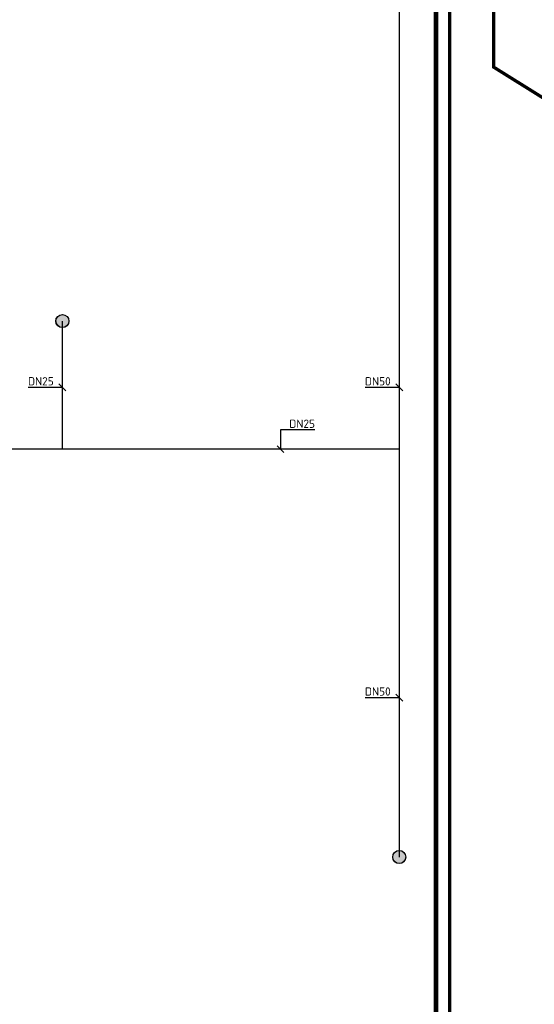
# Model space of a CAD drawing. Header units: millimetres. Extents: x 78245 to 370331, y -43659 to 214111.
# Tile 27 of 64: x 149970 to 165628, y 49017 to 78954. Entities that reach past the tile are written whole.
import ezdxf
from ezdxf.lldxf.tags import DXFTag

# ---------------------------------------------------------------- set-up
doc = ezdxf.new("R2010")
doc.units = ezdxf.units.MM
doc.header["$LTSCALE"] = 100
for name, color, linetype in [('T--L9052_1988_HWA_VERVALLEN', 9, 'HEMELWATER_AFVOER'), ('T--L9054--_GASLEIDING', 82, 'GAS_LINE'), ('T--WL9052--_Riolering', 200, 'VUIL_WATER_AFVOER')]:
    doc.layers.add(name, color=color, linetype=linetype)
doc.styles.add('Raymond nov 2012', font='isocpeur.ttf', dxfattribs={"height": 500})
doc.styles.get("Standard").update_dxf_attribs({"font": 'arial.ttf'})
tags = doc.linetypes.add('GAS_LINE', pattern='A,12.7,-5.08,["GAS",Standard,S=2.54,R=0,X=-2.54,Y=-1.27],-6.35', length=24.13).pattern_tags.tags
tags[6] = DXFTag(74, 10)
tags = doc.linetypes.add('HEMELWATER_AFVOER', pattern='A,12.7,-5.08,["HWA",Standard,S=2.54,R=0,X=-2.54,Y=-1.27],-7.62', length=25.4).pattern_tags.tags
tags[6] = DXFTag(74, 10)
tags = doc.linetypes.add('VUIL_WATER_AFVOER', pattern='A,12.7,-5.08,["VWA",Standard,S=2.54,R=0,X=-2.54,Y=-1.27],-7.62', length=25.4).pattern_tags.tags
tags[6] = DXFTag(74, 10)

# ---------------------------------------------------------------- blocks, each defined once
blk = doc.blocks.new('Gasleiding Strukton 22-01-2021')
at = {"layer": 'T--L9054--_GASLEIDING'}
h = blk.add_hatch(color=256, dxfattribs=at)
edge = h.paths.add_edge_path()
edge.add_arc((30383, 4444), 199, 0, 360)
h = blk.add_hatch(color=256, dxfattribs=at)
edge = h.paths.add_edge_path()
edge.add_arc((40633, -11853), 199, 0, 360)
for p, q in [((40633, 25218), (40633, -11853)), ((30383, 549), (30383, 4444)), ((40633, 549), (20132, 549))]:
    blk.add_line(p, q, dxfattribs=at)
at = {"layer": 'T--L9054--_GASLEIDING', "color": 1}
for p, q in [((30383, 2425), (29344, 2425)), ((30487, 2321), (30278, 2530)), ((40633, 2425), (39595, 2425)), ((40738, 2321), (40529, 2530)), ((38059, 1133), (37020, 1133)), ((37020, 1133), (37020, 549)), ((37124, 444), (36915, 653)), ((40633, -7008), (39595, -7008)), ((40738, -7112), (40529, -6903))]:
    blk.add_line(p, q, dxfattribs=at)
at = {"layer": 'T--L9054--_GASLEIDING'}
for centre in [(30383, 4444), (40633, -11853)]:
    blk.add_circle(centre, 199, dxfattribs=at)
at = {"layer": 'T--L9054--_GASLEIDING', "style": 'Raymond nov 2012'}
for s, p in [('DN25', (29337, 2488)), ('DN50', (39588, 2488)), ('DN25', (37286, 1196)), ('DN50', (39588, -6945))]:
    blk.add_text(s, height=250, dxfattribs=at).set_placement(p)

msp = doc.modelspace()

# ---------------------------------------------------------------- hatches: boundary and pattern name
at = {"layer": 'T--L9054--_GASLEIDING'}
h = msp.add_hatch(color=256, dxfattribs=at)
edge = h.paths.add_edge_path()
edge.add_arc((151268.952, 69791.589), 199.479, 0, 360)
h = msp.add_hatch(color=256, dxfattribs=at)
edge = h.paths.add_edge_path()
edge.add_arc((161519.769, 53494.536), 199.479, 0, 360)

# ---------------------------------------------------------------- linework, layer by layer
at = {"layer": 'T--L9052_1988_HWA_VERVALLEN', "const_width": 100}
for points in [[(176698.798, 95493.603), (174501.912, 95493.603), (171275.31, 92183.926), (163932.501, 92183.926), (163055.296, 91398.84), (163055.296, 33834.953)], [(164394.304, 83111.812), (164394.304, 77510.978), (170475.977, 73719.053), (170475.977, 42680.219), (171316.267, 41730.188), (173033.626, 41730.188)]]:
    msp.add_lwpolyline(points, dxfattribs=at)
at = {"layer": 'T--L9054--_GASLEIDING'}
for p, q in [((161519.769, 90565.484), (161519.769, 53494.536)), ((151268.952, 65896.68), (151268.952, 69791.589)), ((161519.769, 65896.68), (141018.134, 65896.68))]:
    msp.add_line(p, q, dxfattribs=at)
at = {"layer": 'T--L9054--_GASLEIDING', "color": 1}
for p, q in [((151268.952, 67772.952), (150230.183, 67772.952)), ((151373.523, 67668.381), (151164.381, 67877.523)), ((161519.769, 67772.952), (160481.001, 67772.952)), ((161624.34, 67668.381), (161415.198, 67877.523)), ((158945.077, 66480.757), (157906.309, 66480.757)), ((157906.309, 66480.757), (157906.309, 65896.68)), ((158010.88, 65792.109), (157801.738, 66001.251)), ((161624.34, 58235.361), (161415.198, 58444.503)), ((161519.769, 58339.932), (160481.001, 58339.932))]:
    msp.add_line(p, q, dxfattribs=at)
at = {"layer": 'T--L9054--_GASLEIDING'}
for centre in [(151268.952, 69791.589), (161519.769, 53494.536)]:
    msp.add_circle(centre, 199.479, dxfattribs=at)
at = {"layer": 'T--WL9052--_Riolering', "const_width": 150}
msp.add_lwpolyline([(169756.197, 158085.239), (170701.197, 158085.239), (170701.197, 92370.239), (170201.197, 91870.239), (163136.197, 91870.239), (162636.197, 91370.239), (162636.197, 43726.242), (164992.2, 41370.239)], dxfattribs=at)

# ---------------------------------------------------------------- block references
at = {"layer": 'T--L9054--_GASLEIDING', "linetype": 'Continuous'}
msp.add_blockref('Gasleiding Strukton 22-01-2021', (120886.416, 65347.858), dxfattribs=at)

# ---------------------------------------------------------------- texts
at = {"layer": 'T--L9054--_GASLEIDING', "style": 'Raymond nov 2012'}
for s, p in [('DN25', (150223.726, 67835.702)), ('DN50', (160474.544, 67835.702)), ('DN25', (158172.331, 66543.508)), ('DN50', (160474.544, 58402.682))]:
    msp.add_text(s, height=250, dxfattribs=at).set_placement(p)

doc.saveas('drawing.dxf')
